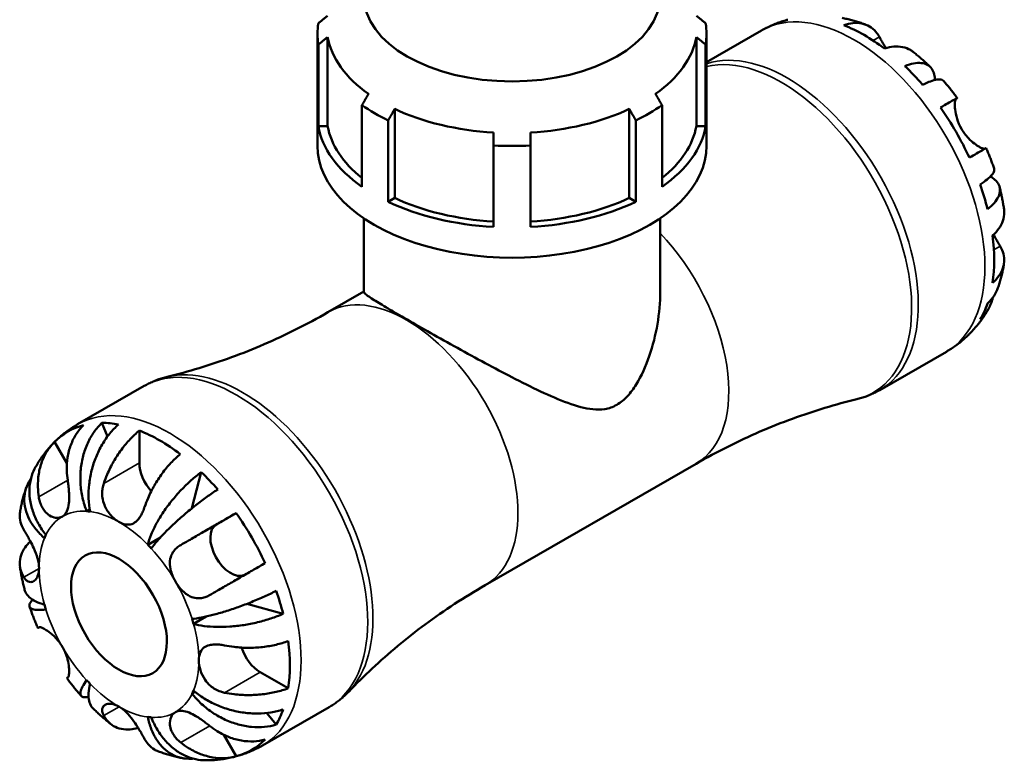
# Model space of a CAD drawing. Header units: millimetres. Extents: x 0 to 896, y 0 to 747.
# Tile 8 of 10: x 599 to 708, y 427 to 509. Entities that reach past the tile are written whole.
import ezdxf

# ---------------------------------------------------------------- set-up
doc = ezdxf.new("R2010")
doc.units = ezdxf.units.MM
doc.layers.add('Visible (ISO)', color=7, linetype='Continuous', lineweight=50)
doc.layers.add('Visible Narrow (ISO)', color=7, linetype='Continuous', lineweight=35)

msp = doc.modelspace()

# ---------------------------------------------------------------- linework, layer by layer
at = {"layer": 'Visible (ISO)'}
for p, q in [((675.22, 504.492), (681.295, 507.99)), ((632.17, 495.256), (632.17, 507.621)), ((633.298, 507.279), (633.298, 497.427)), ((674.092, 497.427), (674.092, 507.279)), ((675.22, 495.256), (675.22, 507.621)), ((632.268, 497.427), (632.268, 506.441)), ((675.122, 497.427), (675.122, 506.441)), ((637.094, 490.717), (637.094, 499.731)), ((640.721, 499.319), (640.721, 489.467)), ((666.668, 489.467), (666.668, 499.319)), ((670.296, 490.717), (670.296, 499.731)), ((639.993, 489.048), (639.993, 498.061)), ((667.397, 489.048), (667.397, 498.061)), ((633.298, 497.427), (632.268, 497.427)), ((675.122, 497.427), (674.092, 497.427)), ((651.645, 486.269), (651.645, 495.282)), ((655.745, 486.269), (655.745, 495.282)), ((640.721, 489.467), (639.993, 489.048)), ((667.397, 489.048), (666.668, 489.467)), ((637.295, 487.227), (637.295, 479.073)), ((670.095, 487.227), (670.095, 479.073)), ((633.332, 476.822), (637.295, 479.104)), ((694.386, 468.217), (701.755, 472.46)), ((605.634, 464.42), (613.003, 468.664)), ((608.93, 463.059), (608.331, 464.58)), ((612.471, 460.142), (612.471, 463.727)), ((604.456, 460.105), (603.091, 462.469)), ((650.723, 446.621), (674.058, 460.059)), ((618.285, 455.129), (619.312, 459.129)), ((606.63, 454.803), (606.978, 455.003)), ((620.983, 453.33), (623.176, 454.603)), ((613.393, 451.096), (614.788, 451.899)), ((628.366, 443.447), (624.367, 444.554)), ((618.453, 442.333), (619.873, 443.15)), ((628.936, 435.209), (625.835, 436.995)), ((618.29, 434.607), (618.639, 434.808)), ((626.095, 428.89), (633.464, 433.134)), ((627.611, 431.186), (626.587, 432.473)), ((623.176, 427.681), (621.798, 430.067))]:
    msp.add_line(p, q, dxfattribs=at)
for centre, major_axis, ratio, start_param, end_param in [((653.695, 511.811), (16.4, 0), 0.5758617, 3.1415927, 6.2831853), ((653.695, 507.621), (-21.525, 0), 0.5758617, 6.1878026, 6.378568), ((653.695, 507.621), (21.525, 0), 0.5758617, 6.1878026, 6.378568), ((692.656, 490.877), (-10.15, 17.625), 0.5780931, 6.1271244, 6.13806), ((692.656, 490.877), (-10.15, 17.625), 0.5780931, 5.3417263, 5.6577154), ((653.695, 508.459), (-20.5, 0), 0.5758617, 0.1001674, 0.6852307), ((653.695, 508.459), (20.5, 0), 0.5758617, 5.5979546, 6.1830179), ((692.656, 490.877), (-10.15, 17.625), 0.5780931, 5.0334599, 5.1805837), ((653.695, 507.621), (21.525, 0), 0.5758617, 3.8316082, 4.0223735), ((653.695, 508.459), (-20.5, 0), 0.5758617, 0.8855656, 1.4706289), ((653.695, 508.459), (-20.5, 0), 0.5758617, 1.6709637, 2.2560271), ((653.695, 507.621), (21.525, 0), 0.5758617, 5.4024045, 5.5931698), ((692.656, 490.877), (-10.15, 17.625), 0.5780931, 4.5563281, 4.8723173), ((653.695, 498.608), (-21.525, 0), 0.5758617, 0.0953827, 0.6900155), ((653.695, 498.608), (-20.5, 0), 0.5758617, 0.1001674, 0.6269887), ((653.695, 498.608), (20.5, 0), 0.5758617, 5.6561966, 6.1830179), ((653.695, 498.608), (21.525, 0), 0.5758617, 5.5931698, 6.1878026), ((653.695, 495.256), (-21.525, 0), 0.5758617, 0, 3.1415927), ((653.695, 507.621), (21.525, 0), 0.5758617, 4.6170063, 4.8077716), ((692.656, 490.877), (-10.15, 17.625), 0.5780931, 4.2480617, 4.3951855), ((653.695, 498.608), (20.5, 0), 0.5758617, 4.0271582, 4.6122216), ((653.695, 498.608), (20.5, 0), 0.5758617, 4.8125564, 5.3976197), ((653.695, 498.608), (21.525, 0), 0.5758617, 4.0223735, 4.6170063), ((653.695, 498.608), (21.525, 0), 0.5758617, 4.8077716, 5.4024045), ((692.656, 490.877), (-10.15, 17.625), 0.5780931, 3.7709299, 4.0869191), ((692.656, 490.877), (10.15, -17.625), 0.5780931, 0.3210709, 0.4681947), ((692.656, 490.877), (10.15, -17.625), 0.5780931, 0.1451253, 0.1599283), ((614.733, 446.004), (-10.15, 17.625), 0.5780931, 6.1271244, 6.4431136), ((614.733, 446.004), (-10.15, 17.625), 0.5780931, 5.8237577, 5.9610822), ((614.733, 446.004), (10.15, -17.625), 0.5780931, 2.2001336, 2.5161228), ((614.733, 458.839), (-1.597, 2.773), 0.5780931, 0.7873319, 1.9236211), ((614.733, 446.004), (10.15, -17.625), 0.5780931, 1.8967668, 2.0340914), ((610.208, 443.398), (-6.238, 10.832), 0.5780931, 5.8684176, 5.9164222), ((614.733, 446.004), (10.15, -17.625), 0.5780931, 1.4147354, 1.7307246), ((622.583, 450.559), (1.597, -2.773), 0.5780931, 3.1435264, 6.2192539), ((610.208, 443.398), (-6.238, 10.832), 0.5780931, 0.3706305, 0.4186351), ((610.208, 443.398), (6.238, -10.832), 0.5780931, 1.9414268, 1.9894314), ((614.733, 446.004), (10.15, -17.625), 0.5780931, 1.1113687, 1.2486932), ((610.208, 443.398), (-6.238, 10.832), 0.5780931, 1.1560286, 1.2040333), ((610.208, 443.398), (6.238, -10.832), 0.5780931, 1.1560286, 1.2040333), ((614.733, 446.004), (10.15, -17.625), 0.5780931, 0.6293373, 0.9453265), ((625.835, 439.611), (-1.597, 2.773), 0.5780931, 1.2145891, 2.3581282), ((610.208, 443.398), (-6.238, 10.832), 0.5780931, 1.9414268, 1.9894314), ((610.208, 443.398), (6.238, -10.832), 0.5780931, 0.3706305, 0.4186351), ((614.733, 446.004), (10.15, -17.625), 0.5780931, 0.3259705, 0.4632951), ((610.208, 443.398), (6.238, -10.832), 0.5780931, 5.8684176, 5.9164222), ((614.733, 446.004), (10.15, -17.625), 0.5780931, 6.1271244, 6.4431136)]:
    msp.add_ellipse(centre, major_axis=major_axis, ratio=ratio, start_param=start_param, end_param=end_param, dxfattribs=at)
msp.add_ellipse((610.208, 443.398), major_axis=(3.743, -6.499), ratio=0.5780931, dxfattribs=at)
for points, weights in [([(633.298, 509.64), (632.795, 509.231), (632.268, 508.802)], [1.53436807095, 1.50109242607, 1.46765641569]), ([(675.122, 508.802), (674.595, 509.231), (674.092, 509.64)], [1.46765641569, 1.50109242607, 1.53436807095]), ([(632.268, 506.441), (632.795, 506.87), (633.298, 507.279)], [1.46765641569, 1.50109242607, 1.53436807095]), ([(674.092, 507.279), (674.595, 506.87), (675.122, 506.441)], [1.53436807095, 1.50109242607, 1.46765641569]), ([(637.822, 500.988), (637.467, 500.375), (637.094, 499.731)], [1.53436807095, 1.50109242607, 1.46765641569]), ([(670.296, 499.731), (669.923, 500.375), (669.567, 500.988)], [1.46765641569, 1.50109242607, 1.53436807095]), ([(639.993, 498.061), (640.366, 498.705), (640.721, 499.319)], [1.46765641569, 1.50109242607, 1.53436807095]), ([(666.668, 499.319), (667.024, 498.705), (667.397, 498.061)], [1.53436807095, 1.50109242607, 1.46765641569]), ([(651.645, 496.713), (651.645, 496.015), (651.645, 495.282)], [1.53436807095, 1.50109242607, 1.46765641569]), ([(655.745, 495.282), (655.745, 496.015), (655.745, 496.713)], [1.46765641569, 1.50109242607, 1.53436807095])]:
    msp.add_rational_spline(points, weights, degree=2, dxfattribs=at)
for points, knots in [([(681.295, 507.99), (681.472, 508.092), (681.651, 508.189), (682.013, 508.374), (682.197, 508.462), (682.567, 508.629), (682.755, 508.707), (683.131, 508.855), (683.321, 508.924), (683.703, 509.051), (683.895, 509.111), (684.087, 509.165)], [5.49972085, 5.49972085, 5.49972085, 5.49972085, 5.52874591, 5.52874591, 5.55777097, 5.55777097, 5.58679603, 5.58679603, 5.61582108, 5.61582108, 5.64484614, 5.64484614, 5.64484614, 5.64484614]), ([(690.208, 509.392), (690.391, 509.357), (690.572, 509.32), (690.93, 509.238), (691.108, 509.194), (691.46, 509.101), (691.634, 509.051), (691.98, 508.947), (692.151, 508.892), (692.49, 508.777), (692.658, 508.717), (692.824, 508.654)], [5.96040276, 5.96040276, 5.96040276, 5.96040276, 5.99059331, 5.99059331, 6.02078385, 6.02078385, 6.0509744, 6.0509744, 6.08116494, 6.08116494, 6.11135549, 6.11135549, 6.11135549, 6.11135549]), ([(690.394, 508.6), (690.753, 508.721), (691.104, 508.794), (691.737, 508.854), (692.075, 508.842), (692.707, 508.714), (693, 508.598), (693.495, 508.306), (693.742, 508.103), (694.101, 507.682), (694.231, 507.49), (694.341, 507.288)], [0.1517835, 0.1517835, 0.1517835, 0.1517835, 0.29453183, 0.29453183, 0.44272575, 0.44272575, 0.59091966, 0.59091966, 0.74090906, 0.74090906, 0.84386421, 0.84386421, 0.84386421, 0.84386421]), ([(694.341, 507.288), (694.353, 507.268), (694.364, 507.246), (694.44, 507.109), (694.51, 506.983), (694.652, 506.735), (694.722, 506.615), (694.881, 506.347), (694.972, 506.197), (695.07, 506.042)], [-0.51941856, -0.51941856, -0.51941856, -0.51941856, -0.50814121, -0.50814121, -0.44746114, -0.44746114, -0.39689748, -0.39689748, -0.3384411, -0.3384411, -0.3384411, -0.3384411]), ([(698.073, 505.64), (697.974, 505.718), (697.873, 505.787), (697.526, 505.992), (697.233, 506.108), (696.601, 506.236), (696.262, 506.248), (695.629, 506.188), (695.278, 506.115), (694.919, 505.994)], [4.22406751, 4.22406751, 4.22406751, 4.22406751, 4.28512065, 4.28512065, 4.43331457, 4.43331457, 4.58150849, 4.58150849, 4.72425682, 4.72425682, 4.72425682, 4.72425682]), ([(698.073, 505.641), (698.205, 505.537), (698.336, 505.431), (698.595, 505.218), (698.723, 505.11), (698.978, 504.891), (699.104, 504.78), (699.354, 504.556), (699.478, 504.442), (699.723, 504.213), (699.845, 504.097), (699.966, 503.98)], [0.18155546, 0.18155546, 0.18155546, 0.18155546, 0.21125611, 0.21125611, 0.24095677, 0.24095677, 0.27065742, 0.27065742, 0.30035808, 0.30035808, 0.33005873, 0.33005873, 0.33005873, 0.33005873]), ([(697.169, 504.066), (697.513, 504.203), (697.839, 504.298), (698.41, 504.407), (698.704, 504.429), (699.231, 504.38), (699.463, 504.31), (699.833, 504.112), (700.005, 503.966), (700.269, 503.591), (700.362, 503.362), (700.453, 502.95), (700.476, 502.748), (700.477, 502.526)], [0.15177306, 0.15177306, 0.15177306, 0.15177306, 0.29590525, 0.29590525, 0.44401998, 0.44401998, 0.5921347, 0.5921347, 0.74055955, 0.74055955, 0.88898439, 0.88898439, 0.99729934, 0.99729934, 0.99729934, 0.99729934]), ([(701.423, 502.444), (701.369, 502.505), (701.293, 502.547), (701.083, 502.602), (700.914, 502.605), (700.496, 502.539), (700.247, 502.469), (699.745, 502.288), (699.447, 502.163), (699.122, 502.006)], [4.05864567, 4.05864567, 4.05864567, 4.05864567, 4.1676079, 4.1676079, 4.31572263, 4.31572263, 4.46383735, 4.46383735, 4.60796955, 4.60796955, 4.60796955, 4.60796955]), ([(701.423, 502.444), (701.53, 502.322), (701.636, 502.198), (701.847, 501.95), (701.951, 501.824), (702.157, 501.572), (702.259, 501.444), (702.461, 501.188), (702.561, 501.059), (702.758, 500.799), (702.856, 500.668), (702.953, 500.536)], [0.45462878, 0.45462878, 0.45462878, 0.45462878, 0.48331171, 0.48331171, 0.51199465, 0.51199465, 0.54067759, 0.54067759, 0.56936053, 0.56936053, 0.59804347, 0.59804347, 0.59804347, 0.59804347]), ([(701.099, 499.476), (701.406, 499.652), (701.678, 499.808), (702.124, 500.065), (702.336, 500.186), (702.667, 500.376), (702.786, 500.443), (702.928, 500.524), (702.964, 500.543), (702.939, 500.527), (702.906, 500.507), (702.854, 500.477)], [0.1517835, 0.1517835, 0.1517835, 0.1517835, 0.29453183, 0.29453183, 0.44272575, 0.44272575, 0.59091966, 0.59091966, 0.74090906, 0.74090906, 0.84386421, 0.84386421, 0.84386421, 0.84386421]), ([(702.854, 500.477), (702.831, 500.463), (702.81, 500.44), (702.764, 500.359), (702.741, 500.291), (702.706, 500.114), (702.694, 500.007), (702.683, 499.71), (702.69, 499.507), (702.752, 498.964), (702.821, 498.61), (703.055, 497.863), (703.221, 497.476), (703.432, 497.11)], [-0.51605321, -0.51605321, -0.51605321, -0.51605321, -0.46927389, -0.46927389, -0.40272959, -0.40272959, -0.33754407, -0.33754407, -0.24860938, -0.24860938, -0.12674173, -0.12674173, 0, 0, 0, 0]), ([(703.432, 497.11), (703.536, 496.929), (703.651, 496.755), (703.903, 496.412), (704.042, 496.246), (704.405, 495.856), (704.633, 495.652), (705.053, 495.327), (705.242, 495.203), (705.526, 495.047), (705.63, 494.999), (705.808, 494.935), (705.881, 494.918), (705.971, 494.912), (705.999, 494.914), (706.022, 494.921)], [0, 0, 0, 0, 0.0626039, 0.0626039, 0.12946018, 0.12946018, 0.23227607, 0.23227607, 0.32766079, 0.32766079, 0.39439512, 0.39439512, 0.45981717, 0.45981717, 0.49681463, 0.49681463, 0.49681463, 0.49681463]), ([(706.153, 494.993), (706.152, 494.994), (706.117, 494.975), (705.986, 494.901), (705.867, 494.833), (705.536, 494.644), (705.324, 494.522), (704.878, 494.266), (704.606, 494.11), (704.299, 493.933)], [4.15891891, 4.15891891, 4.15891891, 4.15891891, 4.28512034, 4.28512034, 4.43331426, 4.43331426, 4.58150818, 4.58150818, 4.72425651, 4.72425651, 4.72425651, 4.72425651]), ([(706.153, 494.994), (706.218, 494.844), (706.283, 494.694), (706.409, 494.393), (706.471, 494.242), (706.592, 493.939), (706.652, 493.787), (706.767, 493.482), (706.824, 493.329), (706.934, 493.022), (706.988, 492.869), (707.04, 492.715)], [0.97277761, 0.97277761, 0.97277761, 0.97277761, 1.00145925, 1.00145925, 1.0301409, 1.0301409, 1.05882254, 1.05882254, 1.08750419, 1.08750419, 1.11618583, 1.11618583, 1.11618583, 1.11618583]), ([(705.503, 490.954), (705.802, 491.156), (706.06, 491.35), (706.469, 491.693), (706.654, 491.872), (706.922, 492.198), (707.005, 492.345), (707.064, 492.553), (707.066, 492.638), (707.04, 492.714)], [0.15177306, 0.15177306, 0.15177306, 0.15177306, 0.29590525, 0.29590525, 0.44401998, 0.44401998, 0.5921347, 0.5921347, 0.70156575, 0.70156575, 0.70156575, 0.70156575]), ([(706.627, 491.855), (706.825, 491.74), (706.994, 491.617), (707.308, 491.331), (707.46, 491.137), (707.651, 490.723), (707.691, 490.503), (707.676, 490.086), (707.619, 489.851), (707.397, 489.373), (707.23, 489.13), (706.849, 488.693), (706.603, 488.459), (706.312, 488.23)], [3.75911612, 3.75911612, 3.75911612, 3.75911612, 3.8707582, 3.8707582, 4.01918305, 4.01918305, 4.16760789, 4.16760789, 4.31572262, 4.31572262, 4.46383734, 4.46383734, 4.60796954, 4.60796954, 4.60796954, 4.60796954]), ([(707.642, 490.685), (707.683, 490.523), (707.723, 490.359), (707.799, 490.032), (707.835, 489.868), (707.904, 489.54), (707.937, 489.375), (708, 489.045), (708.029, 488.88), (708.085, 488.549), (708.111, 488.383), (708.135, 488.217)], [1.24071186, 1.24071186, 1.24071186, 1.24071186, 1.27040072, 1.27040072, 1.30008959, 1.30008959, 1.32977845, 1.32977845, 1.35946732, 1.35946732, 1.38915618, 1.38915618, 1.38915618, 1.38915618]), ([(706.859, 485.314), (707.144, 485.564), (707.383, 485.83), (707.752, 486.346), (707.912, 486.644), (708.118, 487.253), (708.165, 487.564), (708.162, 487.968), (708.153, 488.091), (708.135, 488.217)], [0.1517835, 0.1517835, 0.1517835, 0.1517835, 0.29453183, 0.29453183, 0.44272575, 0.44272575, 0.59091966, 0.59091966, 0.65300017, 0.65300017, 0.65300017, 0.65300017]), ([(706.977, 485.421), (707.061, 485.261), (707.144, 485.108), (707.319, 484.795), (707.409, 484.64), (707.569, 484.367), (707.64, 484.249), (707.706, 484.141)], [-1.87722442, -1.87722442, -1.87722442, -1.87722442, -1.81973063, -1.81973063, -1.75376732, -1.75376732, -1.69399568, -1.69399568, -1.69399568, -1.69399568]), ([(707.706, 484.141), (707.825, 483.945), (707.926, 483.737), (708.109, 483.218), (708.161, 482.904), (708.165, 482.332), (708.118, 482.021), (707.912, 481.412), (707.752, 481.114), (707.383, 480.598), (707.144, 480.332), (706.859, 480.082)], [4.03217579, 4.03217579, 4.03217579, 4.03217579, 4.13513094, 4.13513094, 4.28512034, 4.28512034, 4.43331426, 4.43331426, 4.58150818, 4.58150818, 4.72425651, 4.72425651, 4.72425651, 4.72425651]), ([(708.128, 482.164), (708.099, 481.989), (708.067, 481.813), (707.998, 481.463), (707.96, 481.287), (707.879, 480.936), (707.835, 480.76), (707.741, 480.409), (707.69, 480.234), (707.583, 479.883), (707.526, 479.707), (707.465, 479.532)], [1.74274803, 1.74274803, 1.74274803, 1.74274803, 1.77292486, 1.77292486, 1.80310169, 1.80310169, 1.83327852, 1.83327852, 1.86345535, 1.86345535, 1.89363218, 1.89363218, 1.89363218, 1.89363218]), ([(706.312, 477.796), (706.603, 478.068), (706.849, 478.367), (707.206, 478.92), (707.355, 479.219), (707.465, 479.532)], [0.15177306, 0.15177306, 0.15177306, 0.15177306, 0.29590525, 0.29590525, 0.42587686, 0.42587686, 0.42587686, 0.42587686]), ([(637.295, 479.073), (637.295, 479.016), (637.378, 478.922), (637.752, 478.63), (638.044, 478.432), (638.848, 477.922), (639.363, 477.61), (640.593, 476.88), (641.31, 476.462), (642.887, 475.554), (643.767, 475.052), (645.645, 473.992), (646.642, 473.434), (648.675, 472.309), (649.713, 471.741), (651.751, 470.644), (652.751, 470.115), (654.753, 469.083), (655.817, 468.551), (657.894, 467.578), (658.907, 467.137), (660.845, 466.433), (661.763, 466.169), (663.099, 466.035), (663.537, 466.036), (664.412, 466.179), (664.849, 466.321), (665.734, 466.831), (666.121, 467.163), (666.825, 467.93), (667.141, 468.363), (668.013, 469.767), (668.491, 470.836), (669.28, 473.11), (669.583, 474.31), (669.991, 476.714), (670.095, 477.918), (670.095, 479.073)], [1.5009034, 1.5009034, 1.5009034, 1.5009034, 1.8355248, 1.8355248, 2.1701463, 2.1701463, 2.5047677, 2.5047677, 2.8393892, 2.8393892, 3.1740107, 3.1740107, 3.5086321, 3.5086321, 3.8432536, 3.8432536, 4.177875, 4.177875, 4.5531009, 4.5531009, 4.9283267, 4.9283267, 5.3035526, 5.3035526, 5.4911655, 5.4911655, 5.6787784, 5.6787784, 5.8663913, 5.8663913, 6.0540042, 6.0540042, 6.4292301, 6.4292301, 6.8044559, 6.8044559, 7.1796818, 7.1796818, 7.1796818, 7.1796818]), ([(706.898, 478.456), (706.866, 478.326), (706.83, 478.197), (706.654, 477.659), (706.469, 477.271), (706.06, 476.619), (705.802, 476.293), (705.503, 476.004)], [4.27003476, 4.27003476, 4.27003476, 4.27003476, 4.31572262, 4.31572262, 4.46383734, 4.46383734, 4.60796954, 4.60796954, 4.60796954, 4.60796954]), ([(633.332, 476.822), (632.182, 476.159), (631.012, 475.53), (628.649, 474.345), (627.456, 473.79), (625.06, 472.756), (623.858, 472.278), (621.459, 471.402), (620.263, 471.003), (617.892, 470.285), (616.716, 469.965), (615.558, 469.683)], [5.49972085, 5.49972085, 5.49972085, 5.49972085, 5.53310701, 5.53310701, 5.56649318, 5.56649318, 5.59987934, 5.59987934, 5.6332655, 5.6332655, 5.66665166, 5.66665166, 5.66665166, 5.66665166]), ([(706.355, 477.096), (706.25, 476.914), (706.14, 476.732), (705.909, 476.373), (705.788, 476.195), (705.537, 475.843), (705.406, 475.67), (705.134, 475.327), (704.993, 475.158), (704.701, 474.827), (704.549, 474.664), (704.393, 474.505)], [2.03526257, 2.03526257, 2.03526257, 2.03526257, 2.0677971, 2.0677971, 2.10033163, 2.10033163, 2.13286616, 2.13286616, 2.16540069, 2.16540069, 2.19793522, 2.19793522, 2.19793522, 2.19793522]), ([(704.173, 474.286), (704.029, 474.146), (703.882, 474.01), (703.58, 473.744), (703.425, 473.615), (703.108, 473.363), (702.946, 473.24), (702.616, 473.003), (702.448, 472.889), (702.106, 472.668), (701.932, 472.562), (701.755, 472.46)], [2.21300291, 2.21300291, 2.21300291, 2.21300291, 2.24202797, 2.24202797, 2.27105302, 2.27105302, 2.30007808, 2.30007808, 2.32910314, 2.32910314, 2.3581282, 2.3581282, 2.3581282, 2.3581282]), ([(613.003, 468.664), (613.163, 468.756), (613.326, 468.843), (613.655, 469.008), (613.823, 469.086), (614.161, 469.232), (614.332, 469.3), (614.678, 469.427), (614.852, 469.485), (615.203, 469.591), (615.38, 469.639), (615.558, 469.683)], [5.49972085, 5.49972085, 5.49972085, 5.49972085, 5.53310701, 5.53310701, 5.56649318, 5.56649318, 5.59987934, 5.59987934, 5.6332655, 5.6332655, 5.66665166, 5.66665166, 5.66665166, 5.66665166]), ([(694.386, 468.217), (694.226, 468.125), (694.064, 468.037), (693.734, 467.872), (693.567, 467.794), (693.229, 467.648), (693.058, 467.58), (692.712, 467.454), (692.538, 467.396), (692.186, 467.289), (692.009, 467.241), (691.831, 467.197)], [2.3581282, 2.3581282, 2.3581282, 2.3581282, 2.39151436, 2.39151436, 2.42490052, 2.42490052, 2.45828669, 2.45828669, 2.49167285, 2.49167285, 2.52505901, 2.52505901, 2.52505901, 2.52505901]), ([(674.058, 460.059), (675.208, 460.721), (676.377, 461.35), (678.74, 462.535), (679.934, 463.091), (682.329, 464.124), (683.532, 464.602), (685.93, 465.479), (687.126, 465.877), (689.498, 466.596), (690.673, 466.915), (691.831, 467.197)], [2.3581282, 2.3581282, 2.3581282, 2.3581282, 2.39151436, 2.39151436, 2.42490052, 2.42490052, 2.45828669, 2.45828669, 2.49167285, 2.49167285, 2.52505901, 2.52505901, 2.52505901, 2.52505901]), ([(603.217, 462.595), (603.36, 462.734), (603.508, 462.87), (603.81, 463.136), (603.965, 463.266), (604.281, 463.518), (604.443, 463.64), (604.773, 463.877), (604.942, 463.992), (605.284, 464.212), (605.458, 464.318), (605.634, 464.42)], [5.35459556, 5.35459556, 5.35459556, 5.35459556, 5.38362062, 5.38362062, 5.41264568, 5.41264568, 5.44167074, 5.44167074, 5.47069579, 5.47069579, 5.49972085, 5.49972085, 5.49972085, 5.49972085]), ([(606.291, 464.326), (605.981, 464.025), (605.706, 463.683), (605.258, 462.989), (605.045, 462.572), (604.715, 461.681), (604.598, 461.207), (604.459, 460.309), (604.425, 459.803), (604.452, 458.943), (604.485, 458.593), (604.536, 458.256)], [0.15181312, 0.15181312, 0.15181312, 0.15181312, 0.29606056, 0.29606056, 0.44503351, 0.44503351, 0.59400646, 0.59400646, 0.74323773, 0.74323773, 0.84387145, 0.84387145, 0.84387145, 0.84387145]), ([(606.63, 454.803), (606.452, 455.256), (606.291, 455.77), (606.059, 456.825), (605.986, 457.365), (605.925, 458.355), (605.931, 458.896), (606.032, 459.958), (606.128, 460.479), (606.37, 461.401), (606.54, 461.886), (606.957, 462.796), (607.206, 463.221), (607.708, 463.927), (608.006, 464.275), (608.331, 464.58)], [3.5756593, 3.5756593, 3.5756593, 3.5756593, 3.7248146, 3.7248146, 3.8739699, 3.8739699, 4.0224453, 4.0224453, 4.1709208, 4.1709208, 4.3190383, 4.3190383, 4.4671558, 4.4671558, 4.6112434, 4.6112434, 4.6112434, 4.6112434]), ([(610.154, 464.403), (609.809, 464.099), (609.482, 463.753), (608.912, 463.052), (608.617, 462.632), (608.09, 461.731), (607.858, 461.251), (607.488, 460.341), (607.317, 459.828), (607.053, 458.782), (606.961, 458.251), (606.856, 457.278), (606.833, 456.748), (606.873, 455.713), (606.934, 455.208), (607.022, 454.765)], [0.1517793, 0.1517793, 0.1517793, 0.1517793, 0.2961661, 0.2961661, 0.4444368, 0.4444368, 0.5927075, 0.5927075, 0.7410306, 0.7410306, 0.8893538, 0.8893538, 1.0383556, 1.0383556, 1.1873575, 1.1873575, 1.1873575, 1.1873575]), ([(608.523, 457.869), (608.633, 458.198), (608.764, 458.54), (609.122, 459.373), (609.369, 459.861), (609.864, 460.723), (610.157, 461.177), (610.789, 462.033), (611.128, 462.434), (611.761, 463.104), (612.111, 463.434), (612.471, 463.727)], [4.03217579, 4.03217579, 4.03217579, 4.03217579, 4.13513094, 4.13513094, 4.28512034, 4.28512034, 4.43331426, 4.43331426, 4.58150818, 4.58150818, 4.72425651, 4.72425651, 4.72425651, 4.72425651]), ([(600.985, 459.698), (601.092, 459.887), (601.205, 460.074), (601.44, 460.446), (601.563, 460.63), (601.821, 460.993), (601.955, 461.173), (602.234, 461.527), (602.379, 461.701), (602.68, 462.043), (602.836, 462.211), (602.997, 462.376)], [5.17175318, 5.17175318, 5.17175318, 5.17175318, 5.20530812, 5.20530812, 5.23886305, 5.23886305, 5.27241799, 5.27241799, 5.30597293, 5.30597293, 5.33952787, 5.33952787, 5.33952787, 5.33952787]), ([(601.336, 456.399), (601.284, 456.743), (601.251, 457.101), (601.226, 457.972), (601.261, 458.48), (601.404, 459.376), (601.522, 459.847), (601.853, 460.732), (602.066, 461.146), (602.512, 461.833), (602.784, 462.171), (603.091, 462.469)], [4.03217579, 4.03217579, 4.03217579, 4.03217579, 4.13513094, 4.13513094, 4.28512034, 4.28512034, 4.43331426, 4.43331426, 4.58150818, 4.58150818, 4.72425651, 4.72425651, 4.72425651, 4.72425651]), ([(616.996, 461.121), (616.633, 460.825), (616.279, 460.491), (615.641, 459.815), (615.301, 459.41), (614.667, 458.549), (614.374, 458.092), (613.881, 457.229), (613.636, 456.743), (613.283, 455.919), (613.156, 455.585), (613.049, 455.263)], [0.15181312, 0.15181312, 0.15181312, 0.15181312, 0.29606056, 0.29606056, 0.44503351, 0.44503351, 0.59400646, 0.59400646, 0.74323773, 0.74323773, 0.84387145, 0.84387145, 0.84387145, 0.84387145]), ([(600.985, 459.698), (600.823, 459.412), (600.68, 459.092), (600.436, 458.344), (600.354, 457.909), (600.286, 457.089), (600.295, 456.628), (600.419, 455.697), (600.534, 455.226), (600.824, 454.37), (601.027, 453.905), (601.526, 453.005), (601.822, 452.569), (602.125, 452.188)], [0.32306096, 0.32306096, 0.32306096, 0.32306096, 0.44397846, 0.44397846, 0.59209598, 0.59209598, 0.74057146, 0.74057146, 0.88904694, 0.88904694, 1.03820222, 1.03820222, 1.18735749, 1.18735749, 1.18735749, 1.18735749]), ([(613.393, 451.096), (613.481, 451.439), (613.612, 451.833), (613.949, 452.652), (614.156, 453.077), (614.586, 453.864), (614.849, 454.298), (615.432, 455.161), (615.751, 455.59), (616.369, 456.357), (616.724, 456.765), (617.463, 457.542), (617.846, 457.911), (618.549, 458.535), (618.931, 458.848), (619.312, 459.129)], [3.5756593, 3.5756593, 3.5756593, 3.5756593, 3.7248146, 3.7248146, 3.8739699, 3.8739699, 4.0224453, 4.0224453, 4.1709208, 4.1709208, 4.3190383, 4.3190383, 4.4671558, 4.4671558, 4.6112434, 4.6112434, 4.6112434, 4.6112434]), ([(601.963, 451.829), (601.623, 452.126), (601.285, 452.471), (600.706, 453.194), (600.464, 453.572), (600.105, 454.275), (599.953, 454.666), (599.762, 455.448), (599.722, 455.839), (599.737, 456.542), (599.793, 456.919), (600.016, 457.642), (600.182, 457.988), (600.408, 458.337), (600.442, 458.388), (600.478, 458.438)], [3.57565931, 3.57565931, 3.57565931, 3.57565931, 3.72481458, 3.72481458, 3.87396985, 3.87396985, 4.02244534, 4.02244534, 4.17092082, 4.17092082, 4.31903833, 4.31903833, 4.46715585, 4.46715585, 4.49202631, 4.49202631, 4.49202631, 4.49202631]), ([(604.536, 458.256), (604.558, 458.106), (604.579, 457.954), (604.626, 457.581), (604.649, 457.36), (604.684, 456.923), (604.696, 456.708), (604.706, 456.213), (604.699, 455.942), (604.638, 455.343), (604.568, 455.042), (604.335, 454.539), (604.169, 454.345), (603.958, 454.223)], [-0.51605321, -0.51605321, -0.51605321, -0.51605321, -0.46927389, -0.46927389, -0.40272959, -0.40272959, -0.33754407, -0.33754407, -0.24860938, -0.24860938, -0.12674173, -0.12674173, 0, 0, 0, 0]), ([(610.208, 453.617), (610.044, 453.711), (609.88, 453.826), (609.546, 454.105), (609.378, 454.272), (608.968, 454.762), (608.751, 455.11), (608.494, 455.75), (608.42, 456.017), (608.354, 456.469), (608.342, 456.648), (608.347, 456.993), (608.361, 457.158), (608.418, 457.508), (608.463, 457.691), (608.523, 457.869)], [0, 0, 0, 0, 0.06960453, 0.06960453, 0.14559569, 0.14559569, 0.26884906, 0.26884906, 0.35168426, 0.35168426, 0.40551291, 0.40551291, 0.45571277, 0.45571277, 0.51333093, 0.51333093, 0.51333093, 0.51333093]), ([(599.262, 454.717), (599.292, 454.898), (599.325, 455.079), (599.397, 455.441), (599.436, 455.623), (599.521, 455.986), (599.567, 456.167), (599.666, 456.53), (599.719, 456.712), (599.832, 457.075), (599.892, 457.256), (599.956, 457.437)], [4.88434068, 4.88434068, 4.88434068, 4.88434068, 4.91553718, 4.91553718, 4.94673368, 4.94673368, 4.97793019, 4.97793019, 5.00912669, 5.00912669, 5.04032319, 5.04032319, 5.04032319, 5.04032319]), ([(621.135, 457.206), (620.734, 456.944), (620.322, 456.661), (619.551, 456.108), (619.121, 455.787), (618.273, 455.124), (617.854, 454.781), (617.109, 454.149), (616.714, 453.8), (615.97, 453.11), (615.62, 452.769), (615.024, 452.159), (614.723, 451.834), (614.193, 451.219), (613.964, 450.93), (613.785, 450.682)], [0.1517793, 0.1517793, 0.1517793, 0.1517793, 0.2961661, 0.2961661, 0.4444368, 0.4444368, 0.5927075, 0.5927075, 0.7410306, 0.7410306, 0.8893538, 0.8893538, 1.0383556, 1.0383556, 1.1873575, 1.1873575, 1.1873575, 1.1873575]), ([(603.958, 454.223), (603.853, 454.162), (603.739, 454.12), (603.486, 454.07), (603.347, 454.065), (602.984, 454.112), (602.757, 454.192), (602.337, 454.451), (602.147, 454.62), (601.864, 454.974), (601.76, 455.137), (601.582, 455.489), (601.509, 455.676), (601.401, 456.043), (601.363, 456.219), (601.336, 456.399)], [0, 0, 0, 0, 0.0626039, 0.0626039, 0.12946018, 0.12946018, 0.23227607, 0.23227607, 0.32766079, 0.32766079, 0.39439512, 0.39439512, 0.45981717, 0.45981717, 0.51643089, 0.51643089, 0.51643089, 0.51643089]), ([(599.263, 454.717), (599.237, 454.562), (599.226, 454.41), (599.229, 453.976), (599.28, 453.662), (599.464, 453.143), (599.565, 452.935), (599.684, 452.74)], [0.51517699, 0.51517699, 0.51517699, 0.51517699, 0.59091966, 0.59091966, 0.74090906, 0.74090906, 0.84386421, 0.84386421, 0.84386421, 0.84386421]), ([(613.049, 455.263), (613.037, 455.229), (613.026, 455.195), (612.95, 454.982), (612.879, 454.809), (612.737, 454.51), (612.668, 454.381), (612.509, 454.121), (612.417, 453.995), (612.162, 453.7), (611.992, 453.559), (611.581, 453.345), (611.339, 453.298), (610.801, 453.342), (610.507, 453.445), (610.208, 453.617)], [-0.51941856, -0.51941856, -0.51941856, -0.51941856, -0.50814121, -0.50814121, -0.44746114, -0.44746114, -0.39689748, -0.39689748, -0.33842903, -0.33842903, -0.24344262, -0.24344262, -0.12683785, -0.12683785, 0, 0, 0, 0]), ([(617.036, 451.057), (617.308, 451.215), (617.602, 451.385), (618.344, 451.814), (618.802, 452.079), (619.65, 452.568), (620.117, 452.838), (621.05, 453.377), (621.515, 453.645), (622.335, 454.118), (622.764, 454.366), (623.176, 454.603)], [4.03217579, 4.03217579, 4.03217579, 4.03217579, 4.13513094, 4.13513094, 4.28512034, 4.28512034, 4.43331426, 4.43331426, 4.58150818, 4.58150818, 4.72425651, 4.72425651, 4.72425651, 4.72425651]), ([(599.684, 452.74), (599.734, 452.658), (599.787, 452.569), (599.927, 452.333), (600.018, 452.178), (600.204, 451.847), (600.3, 451.674), (600.527, 451.244), (600.657, 450.984), (600.947, 450.346), (601.094, 449.968), (601.309, 449.208), (601.369, 448.833), (601.369, 448.488)], [-0.5159245, -0.5159245, -0.5159245, -0.5159245, -0.47074715, -0.47074715, -0.40311077, -0.40311077, -0.33740557, -0.33740557, -0.24866964, -0.24866964, -0.12673966, -0.12673966, 0, 0, 0, 0]), ([(599.684, 447.507), (599.565, 447.703), (599.464, 447.911), (599.28, 448.43), (599.229, 448.744), (599.225, 449.316), (599.271, 449.627), (599.478, 450.236), (599.637, 450.534), (599.981, 451.015), (600.18, 451.242), (600.413, 451.459)], [4.03217579, 4.03217579, 4.03217579, 4.03217579, 4.13513094, 4.13513094, 4.28512034, 4.28512034, 4.43331426, 4.43331426, 4.58150818, 4.58150818, 4.70410332, 4.70410332, 4.70410332, 4.70410332]), ([(616.458, 447.025), (616.353, 447.205), (616.259, 447.392), (616.09, 447.783), (616.018, 447.987), (615.877, 448.506), (615.833, 448.816), (615.848, 449.394), (615.9, 449.658), (616.065, 450.074), (616.154, 450.234), (616.371, 450.528), (616.497, 450.66), (616.76, 450.882), (616.893, 450.975), (617.036, 451.057)], [0, 0, 0, 0, 0.0626039, 0.0626039, 0.12946018, 0.12946018, 0.23227607, 0.23227607, 0.32766079, 0.32766079, 0.39439512, 0.39439512, 0.45981717, 0.45981717, 0.51643089, 0.51643089, 0.51643089, 0.51643089]), ([(626.376, 449.06), (625.964, 448.823), (625.535, 448.575), (624.715, 448.103), (624.25, 447.834), (623.317, 447.296), (622.85, 447.026), (622.002, 446.536), (621.544, 446.271), (620.802, 445.842), (620.508, 445.672), (620.236, 445.515)], [0.1517835, 0.1517835, 0.1517835, 0.1517835, 0.29453183, 0.29453183, 0.44272575, 0.44272575, 0.59091966, 0.59091966, 0.74090906, 0.74090906, 0.84386421, 0.84386421, 0.84386421, 0.84386421]), ([(599.772, 446.1), (599.728, 446.269), (599.687, 446.439), (599.607, 446.778), (599.568, 446.948), (599.496, 447.289), (599.461, 447.46), (599.396, 447.803), (599.365, 447.974), (599.307, 448.318), (599.28, 448.491), (599.255, 448.663)], [4.37654922, 4.37654922, 4.37654922, 4.37654922, 4.40738914, 4.40738914, 4.43822907, 4.43822907, 4.46906899, 4.46906899, 4.49990891, 4.49990891, 4.53074884, 4.53074884, 4.53074884, 4.53074884]), ([(601.369, 448.488), (601.369, 448.157), (601.314, 447.86), (601.127, 447.409), (601.01, 447.243), (600.746, 447.023), (600.603, 446.966), (600.36, 446.959), (600.26, 446.981), (600.071, 447.073), (599.981, 447.14), (599.821, 447.305), (599.75, 447.399), (599.684, 447.507)], [-2.21111993, -2.21111993, -2.21111993, -2.21111993, -2.0898399, -2.0898399, -1.98614814, -1.98614814, -1.88775858, -1.88775858, -1.81973063, -1.81973063, -1.75376732, -1.75376732, -1.69399568, -1.69399568, -1.69399568, -1.69399568]), ([(620.236, 445.515), (620.118, 445.446), (619.996, 445.387), (619.696, 445.267), (619.516, 445.217), (619.155, 445.164), (618.976, 445.16), (618.553, 445.206), (618.314, 445.275), (617.765, 445.534), (617.47, 445.757), (616.919, 446.32), (616.669, 446.659), (616.458, 447.025)], [-0.51605321, -0.51605321, -0.51605321, -0.51605321, -0.46927389, -0.46927389, -0.40272959, -0.40272959, -0.33754407, -0.33754407, -0.24860938, -0.24860938, -0.12674173, -0.12674173, 0, 0, 0, 0]), ([(599.772, 446.1), (599.793, 446.019), (599.821, 445.939), (599.953, 445.653), (600.105, 445.46), (600.464, 445.131), (600.706, 444.967), (601.285, 444.679), (601.623, 444.557), (601.963, 444.462)], [0.68421937, 0.68421937, 0.68421937, 0.68421937, 0.74057146, 0.74057146, 0.88904694, 0.88904694, 1.03820222, 1.03820222, 1.18735749, 1.18735749, 1.18735749, 1.18735749]), ([(618.29, 442.879), (618.593, 442.911), (618.959, 442.966), (619.756, 443.12), (620.187, 443.219), (621.014, 443.432), (621.485, 443.566), (622.455, 443.867), (622.955, 444.035), (623.875, 444.364), (624.38, 444.556), (625.378, 444.958), (625.87, 445.17), (626.734, 445.56), (627.184, 445.774), (627.611, 445.99)], [3.5756593, 3.5756593, 3.5756593, 3.5756593, 3.7248146, 3.7248146, 3.8739699, 3.8739699, 4.0224453, 4.0224453, 4.1709208, 4.1709208, 4.3190383, 4.3190383, 4.4671558, 4.4671558, 4.6112434, 4.6112434, 4.6112434, 4.6112434]), ([(635.628, 434.832), (636.453, 435.692), (637.319, 436.548), (639.131, 438.239), (640.076, 439.073), (642.038, 440.708), (643.055, 441.508), (645.152, 443.061), (646.231, 443.814), (648.442, 445.263), (649.573, 445.959), (650.723, 446.621)], [2.19119739, 2.19119739, 2.19119739, 2.19119739, 2.22458355, 2.22458355, 2.25796971, 2.25796971, 2.29135587, 2.29135587, 2.32474204, 2.32474204, 2.3581282, 2.3581282, 2.3581282, 2.3581282]), ([(602.125, 443.916), (601.822, 443.884), (601.526, 443.869), (601.027, 443.887), (600.824, 443.919), (600.534, 444.015), (600.419, 444.086), (600.295, 444.273), (600.286, 444.387), (600.354, 444.627), (600.436, 444.774), (600.593, 444.965), (600.618, 444.993), (600.644, 445.022)], [3.57565931, 3.57565931, 3.57565931, 3.57565931, 3.72481458, 3.72481458, 3.87396985, 3.87396985, 4.02244534, 4.02244534, 4.17092082, 4.17092082, 4.31903833, 4.31903833, 4.344472, 4.344472, 4.344472, 4.344472]), ([(601.237, 441.887), (601.169, 442.042), (601.102, 442.198), (600.97, 442.512), (600.906, 442.669), (600.781, 442.984), (600.719, 443.142), (600.6, 443.459), (600.541, 443.619), (600.427, 443.938), (600.372, 444.098), (600.318, 444.258)], [4.11437026, 4.11437026, 4.11437026, 4.11437026, 4.14419949, 4.14419949, 4.17402872, 4.17402872, 4.20385794, 4.20385794, 4.23368717, 4.23368717, 4.2635164, 4.2635164, 4.2635164, 4.2635164]), ([(628.366, 443.447), (627.932, 443.258), (627.469, 443.084), (626.577, 442.788), (626.066, 442.641), (625.024, 442.39), (624.492, 442.287), (623.519, 442.135), (622.988, 442.072), (621.95, 441.999), (621.443, 441.988), (620.547, 442.007), (620.076, 442.04), (619.199, 442.155), (618.793, 442.239), (618.453, 442.333)], [0.1517734, 0.1517734, 0.1517734, 0.1517734, 0.2958609, 0.2958609, 0.4439785, 0.4439785, 0.592096, 0.592096, 0.7405715, 0.7405715, 0.8890469, 0.8890469, 1.0382022, 1.0382022, 1.1873575, 1.1873575, 1.1873575, 1.1873575]), ([(601.368, 441.96), (601.355, 441.952), (601.344, 441.946), (601.261, 441.899), (601.226, 441.88), (601.251, 441.896), (601.284, 441.916), (601.336, 441.946)], [0.56855925, 0.56855925, 0.56855925, 0.56855925, 0.59091966, 0.59091966, 0.74090906, 0.74090906, 0.84386421, 0.84386421, 0.84386421, 0.84386421]), ([(601.336, 441.946), (601.358, 441.959), (601.389, 441.967), (601.481, 441.967), (601.552, 441.954), (601.722, 441.897), (601.82, 441.854), (602.082, 441.716), (602.254, 441.609), (602.693, 441.285), (602.964, 441.049), (603.494, 440.473), (603.747, 440.136), (603.958, 439.771)], [-0.51605321, -0.51605321, -0.51605321, -0.51605321, -0.46927389, -0.46927389, -0.40272959, -0.40272959, -0.33754407, -0.33754407, -0.24860938, -0.24860938, -0.12674173, -0.12674173, 0, 0, 0, 0]), ([(621.887, 439.954), (622.227, 439.885), (622.588, 439.827), (623.489, 439.721), (624.035, 439.691), (625.029, 439.689), (625.569, 439.716), (626.626, 439.835), (627.143, 439.927), (628.04, 440.139), (628.502, 440.277), (628.936, 440.441)], [4.03217579, 4.03217579, 4.03217579, 4.03217579, 4.13513094, 4.13513094, 4.28512034, 4.28512034, 4.43331426, 4.43331426, 4.58150818, 4.58150818, 4.72425651, 4.72425651, 4.72425651, 4.72425651]), ([(603.958, 439.771), (604.062, 439.59), (604.156, 439.404), (604.326, 439.013), (604.401, 438.81), (604.557, 438.3), (604.62, 438.001), (604.693, 437.473), (604.705, 437.247), (604.699, 436.922), (604.689, 436.807), (604.657, 436.62), (604.635, 436.548), (604.588, 436.45), (604.563, 436.42), (604.536, 436.404)], [0, 0, 0, 0, 0.0626039, 0.0626039, 0.12946018, 0.12946018, 0.23227607, 0.23227607, 0.32766079, 0.32766079, 0.39439512, 0.39439512, 0.45981717, 0.45981717, 0.51643089, 0.51643089, 0.51643089, 0.51643089]), ([(619.047, 438.308), (619.047, 438.638), (619.1, 438.934), (619.303, 439.395), (619.438, 439.571), (619.784, 439.837), (619.988, 439.93), (620.39, 440.028), (620.568, 440.051), (620.942, 440.066), (621.135, 440.059), (621.515, 440.02), (621.7, 439.991), (621.887, 439.954)], [-2.21111993, -2.21111993, -2.21111993, -2.21111993, -2.0898399, -2.0898399, -1.98614814, -1.98614814, -1.88775858, -1.88775858, -1.81973063, -1.81973063, -1.75376732, -1.75376732, -1.69399568, -1.69399568, -1.69399568, -1.69399568]), ([(621.887, 434.721), (621.745, 434.75), (621.604, 434.788), (621.256, 434.905), (621.054, 434.996), (620.674, 435.215), (620.496, 435.341), (620.108, 435.677), (619.911, 435.899), (619.512, 436.474), (619.34, 436.837), (619.105, 437.586), (619.047, 437.962), (619.047, 438.308)], [-0.5159245, -0.5159245, -0.5159245, -0.5159245, -0.47074715, -0.47074715, -0.40311077, -0.40311077, -0.33740557, -0.33740557, -0.24866964, -0.24866964, -0.12673966, -0.12673966, 0, 0, 0, 0]), ([(604.536, 436.404), (604.484, 436.373), (604.451, 436.353), (604.438, 436.345), (604.437, 436.344), (604.437, 436.344)], [4.03217579, 4.03217579, 4.03217579, 4.03217579, 4.13513094, 4.13513094, 4.15917598, 4.15917598, 4.15917598, 4.15917598]), ([(606.031, 434.363), (605.919, 434.49), (605.809, 434.618), (605.589, 434.876), (605.48, 435.006), (605.266, 435.268), (605.159, 435.4), (604.949, 435.667), (604.845, 435.801), (604.639, 436.071), (604.538, 436.207), (604.437, 436.344)], [3.59048522, 3.59048522, 3.59048522, 3.59048522, 3.6203154, 3.6203154, 3.65014558, 3.65014558, 3.67997576, 3.67997576, 3.70980594, 3.70980594, 3.73963612, 3.73963612, 3.73963612, 3.73963612]), ([(606.851, 434.254), (606.816, 434.247), (606.782, 434.241), (606.54, 434.202), (606.37, 434.206), (606.128, 434.27), (606.032, 434.336), (605.931, 434.539), (605.925, 434.676), (605.986, 434.978), (606.059, 435.171), (606.291, 435.615), (606.452, 435.865), (606.63, 436.113)], [0.42044613, 0.42044613, 0.42044613, 0.42044613, 0.44397846, 0.44397846, 0.59209598, 0.59209598, 0.74057146, 0.74057146, 0.88904694, 0.88904694, 1.03820222, 1.03820222, 1.18735749, 1.18735749, 1.18735749, 1.18735749]), ([(607.022, 435.699), (606.934, 435.357), (606.873, 435.003), (606.833, 434.356), (606.856, 434.063), (606.961, 433.585), (607.053, 433.356), (607.236, 433.095), (607.293, 433.029), (607.355, 432.969)], [3.57565931, 3.57565931, 3.57565931, 3.57565931, 3.72466117, 3.72466117, 3.87366303, 3.87366303, 4.02198617, 4.02198617, 4.07946407, 4.07946407, 4.07946407, 4.07946407]), ([(618.453, 434.967), (618.793, 434.669), (619.199, 434.363), (620.076, 433.812), (620.547, 433.566), (621.443, 433.172), (621.95, 432.986), (622.988, 432.692), (623.519, 432.584), (624.492, 432.449), (625.024, 432.41), (626.066, 432.416), (626.577, 432.46), (627.469, 432.603), (627.932, 432.713), (628.366, 432.859)], [3.5756593, 3.5756593, 3.5756593, 3.5756593, 3.7248146, 3.7248146, 3.8739699, 3.8739699, 4.0224453, 4.0224453, 4.1709208, 4.1709208, 4.3190383, 4.3190383, 4.4671558, 4.4671558, 4.6112434, 4.6112434, 4.6112434, 4.6112434]), ([(628.936, 435.209), (628.502, 435.045), (628.04, 434.907), (627.143, 434.694), (626.626, 434.602), (625.569, 434.484), (625.029, 434.457), (624.035, 434.459), (623.489, 434.489), (622.588, 434.595), (622.227, 434.653), (621.887, 434.721)], [0.1517835, 0.1517835, 0.1517835, 0.1517835, 0.29453183, 0.29453183, 0.44272575, 0.44272575, 0.59091966, 0.59091966, 0.74090906, 0.74090906, 0.84386421, 0.84386421, 0.84386421, 0.84386421]), ([(635.628, 434.832), (635.501, 434.7), (635.37, 434.571), (635.102, 434.32), (634.964, 434.199), (634.681, 433.963), (634.536, 433.849), (634.24, 433.63), (634.089, 433.525), (633.781, 433.322), (633.624, 433.226), (633.464, 433.134)], [2.19119739, 2.19119739, 2.19119739, 2.19119739, 2.22458355, 2.22458355, 2.25796971, 2.25796971, 2.29135587, 2.29135587, 2.32474204, 2.32474204, 2.3581282, 2.3581282, 2.3581282, 2.3581282]), ([(627.611, 431.186), (627.184, 431.057), (626.734, 430.974), (625.87, 430.894), (625.378, 430.891), (624.38, 430.985), (623.875, 431.082), (622.955, 431.333), (622.455, 431.511), (621.485, 431.955), (621.014, 432.221), (620.187, 432.769), (619.756, 433.102), (618.959, 433.83), (618.593, 434.226), (618.29, 434.607)], [0.1517734, 0.1517734, 0.1517734, 0.1517734, 0.2958609, 0.2958609, 0.4439785, 0.4439785, 0.592096, 0.592096, 0.7405715, 0.7405715, 0.8890469, 0.8890469, 1.0382022, 1.0382022, 1.1873575, 1.1873575, 1.1873575, 1.1873575]), ([(609.317, 431.24), (609.18, 431.348), (609.044, 431.457), (608.775, 431.679), (608.642, 431.792), (608.378, 432.02), (608.247, 432.135), (607.988, 432.368), (607.859, 432.487), (607.605, 432.726), (607.479, 432.846), (607.354, 432.969)], [3.32314811, 3.32314811, 3.32314811, 3.32314811, 3.35399951, 3.35399951, 3.38485091, 3.38485091, 3.41570231, 3.41570231, 3.44655371, 3.44655371, 3.47740512, 3.47740512, 3.47740512, 3.47740512]), ([(608.523, 432.198), (608.477, 432.283), (608.439, 432.366), (608.367, 432.57), (608.344, 432.687), (608.344, 432.904), (608.364, 433.003), (608.462, 433.21), (608.555, 433.306), (608.853, 433.47), (609.082, 433.509), (609.612, 433.451), (609.909, 433.35), (610.208, 433.178)], [-0.5159245, -0.5159245, -0.5159245, -0.5159245, -0.47074715, -0.47074715, -0.40311077, -0.40311077, -0.33740557, -0.33740557, -0.24866964, -0.24866964, -0.12673966, -0.12673966, 0, 0, 0, 0]), ([(610.208, 433.178), (610.494, 433.014), (610.776, 432.787), (611.276, 432.283), (611.495, 432.021), (611.898, 431.484), (612.08, 431.215), (612.366, 430.768), (612.475, 430.59), (612.674, 430.256), (612.764, 430.1), (612.92, 429.825), (612.988, 429.703), (613.049, 429.592)], [-2.21111993, -2.21111993, -2.21111993, -2.21111993, -2.0898399, -2.0898399, -1.98614814, -1.98614814, -1.88775858, -1.88775858, -1.81973063, -1.81973063, -1.75376732, -1.75376732, -1.69399568, -1.69399568, -1.69399568, -1.69399568]), ([(617.036, 429.205), (616.918, 429.3), (616.806, 429.399), (616.552, 429.653), (616.419, 429.811), (616.193, 430.138), (616.1, 430.306), (615.928, 430.708), (615.869, 430.942), (615.82, 431.477), (615.866, 431.764), (616.078, 432.255), (616.247, 432.45), (616.458, 432.572)], [-0.51605321, -0.51605321, -0.51605321, -0.51605321, -0.46927389, -0.46927389, -0.40272959, -0.40272959, -0.33754407, -0.33754407, -0.24860938, -0.24860938, -0.12674173, -0.12674173, 0, 0, 0, 0]), ([(616.458, 432.572), (616.562, 432.633), (616.676, 432.676), (616.931, 432.726), (617.071, 432.731), (617.45, 432.694), (617.697, 432.625), (618.204, 432.416), (618.458, 432.285), (618.9, 432.022), (619.084, 431.905), (619.446, 431.659), (619.623, 431.532), (619.947, 431.29), (620.093, 431.176), (620.236, 431.062)], [0, 0, 0, 0, 0.0626039, 0.0626039, 0.12946018, 0.12946018, 0.23227607, 0.23227607, 0.32766079, 0.32766079, 0.39439512, 0.39439512, 0.45981717, 0.45981717, 0.51643089, 0.51643089, 0.51643089, 0.51643089]), ([(612.32, 430.838), (612.014, 430.746), (611.717, 430.688), (611.128, 430.632), (610.789, 430.644), (610.157, 430.772), (609.864, 430.888), (609.369, 431.18), (609.122, 431.384), (608.764, 431.804), (608.633, 431.996), (608.523, 432.198)], [0.17177039, 0.17177039, 0.17177039, 0.17177039, 0.29453183, 0.29453183, 0.44272575, 0.44272575, 0.59091966, 0.59091966, 0.74090906, 0.74090906, 0.84386421, 0.84386421, 0.84386421, 0.84386421]), ([(618.406, 427.425), (618.337, 427.418), (618.269, 427.413), (617.846, 427.394), (617.463, 427.423), (616.724, 427.594), (616.369, 427.735), (615.751, 428.076), (615.432, 428.307), (614.849, 428.865), (614.586, 429.193), (614.156, 429.857), (613.949, 430.257), (613.612, 431.121), (613.481, 431.586), (613.393, 432.031)], [0.26817237, 0.26817237, 0.26817237, 0.26817237, 0.29586095, 0.29586095, 0.44397846, 0.44397846, 0.59209598, 0.59209598, 0.74057146, 0.74057146, 0.88904694, 0.88904694, 1.03820222, 1.03820222, 1.18735749, 1.18735749, 1.18735749, 1.18735749]), ([(613.785, 431.993), (613.964, 431.54), (614.193, 431.066), (614.723, 430.183), (615.024, 429.775), (615.62, 429.095), (615.97, 428.759), (616.714, 428.185), (617.109, 427.946), (617.854, 427.592), (618.273, 427.445), (619.054, 427.277), (619.415, 427.24), (619.753, 427.239)], [3.57565931, 3.57565931, 3.57565931, 3.57565931, 3.72466117, 3.72466117, 3.87366303, 3.87366303, 4.02198617, 4.02198617, 4.1703093, 4.1703093, 4.31857999, 4.31857999, 4.44334772, 4.44334772, 4.44334772, 4.44334772]), ([(620.236, 431.062), (620.502, 430.85), (620.789, 430.646), (621.522, 430.191), (621.977, 429.967), (622.824, 429.637), (623.294, 429.502), (624.232, 429.341), (624.699, 429.315), (625.526, 429.355), (625.96, 429.421), (626.376, 429.538)], [4.03216887, 4.03216887, 4.03216887, 4.03216887, 4.13280259, 4.13280259, 4.28203385, 4.28203385, 4.4310068, 4.4310068, 4.57997975, 4.57997975, 4.7242272, 4.7242272, 4.7242272, 4.7242272]), ([(613.049, 429.592), (613.156, 429.395), (613.283, 429.206), (613.636, 428.789), (613.881, 428.585), (614.261, 428.357), (614.408, 428.286), (614.566, 428.226)], [4.03216887, 4.03216887, 4.03216887, 4.03216887, 4.13280259, 4.13280259, 4.28203385, 4.28203385, 4.36277117, 4.36277117, 4.36277117, 4.36277117]), ([(617.274, 427.471), (617.085, 427.506), (616.897, 427.544), (616.526, 427.626), (616.342, 427.671), (615.977, 427.766), (615.797, 427.817), (615.439, 427.924), (615.262, 427.981), (614.911, 428.099), (614.738, 428.161), (614.566, 428.226)], [2.8137156, 2.8137156, 2.8137156, 2.8137156, 2.84492505, 2.84492505, 2.8761345, 2.8761345, 2.90734394, 2.90734394, 2.93855339, 2.93855339, 2.96976284, 2.96976284, 2.96976284, 2.96976284]), ([(623.176, 427.681), (622.764, 427.565), (622.335, 427.499), (621.515, 427.458), (621.05, 427.482), (620.117, 427.639), (619.65, 427.772), (618.802, 428.098), (618.344, 428.322), (617.602, 428.78), (617.308, 428.988), (617.036, 429.205)], [0.1517835, 0.1517835, 0.1517835, 0.1517835, 0.29453183, 0.29453183, 0.44272575, 0.44272575, 0.59091966, 0.59091966, 0.74090906, 0.74090906, 0.84386421, 0.84386421, 0.84386421, 0.84386421]), ([(626.095, 428.89), (625.918, 428.789), (625.739, 428.691), (625.376, 428.506), (625.193, 428.418), (624.822, 428.251), (624.635, 428.173), (624.258, 428.026), (624.068, 427.957), (623.687, 427.829), (623.495, 427.77), (623.303, 427.716)], [2.3581282, 2.3581282, 2.3581282, 2.3581282, 2.38715326, 2.38715326, 2.41617831, 2.41617831, 2.44520337, 2.44520337, 2.47422843, 2.47422843, 2.50325349, 2.50325349, 2.50325349, 2.50325349]), ([(623.081, 427.655), (622.858, 427.597), (622.635, 427.545), (622.188, 427.453), (621.964, 427.414), (621.517, 427.347), (621.295, 427.32), (620.851, 427.278), (620.629, 427.262), (620.189, 427.242), (619.97, 427.238), (619.753, 427.239)], [2.51438238, 2.51438238, 2.51438238, 2.51438238, 2.54794101, 2.54794101, 2.58149963, 2.58149963, 2.61505825, 2.61505825, 2.64861688, 2.64861688, 2.6821755, 2.6821755, 2.6821755, 2.6821755])]:
    msp.add_open_spline(points, degree=3, knots=knots, dxfattribs=at)
msp.add_open_spline([(704.299, 474.411), (704.331, 474.442), (704.362, 474.473), (704.393, 474.505)], degree=3, dxfattribs=at)
at = {"layer": 'Visible Narrow (ISO)'}
for p, q in [((694.341, 507.288), (693.652, 506.891)), ((702.854, 500.477), (701.104, 499.469)), ((707.706, 484.141), (707.005, 483.737)), ((608.523, 457.869), (612.471, 460.142)), ((601.336, 456.399), (604.538, 458.242)), ((617.036, 451.057), (620.983, 453.33)), ((599.684, 447.507), (601.369, 448.477)), ((621.887, 434.721), (625.835, 436.995)), ((608.523, 432.198), (610.217, 433.173)), ((617.036, 429.205), (620.246, 431.054))]:
    msp.add_line(p, q, dxfattribs=at)
for centre, major_axis, start_param, end_param in [((691.525, 490.225), (-10.23, 17.765), 3.1415927, 6.2831853), ((684.156, 485.982), (10.23, -17.765), 0, 3.0223844), ((683.494, 485.6), (-10.176, 17.671), 2.9746618, 6.1109066), ((665.362, 475.159), (8.696, -15.1), 0, 1.9638854), ((642.028, 461.721), (-8.696, 15.1), 3.1415927, 6.2831853), ((623.234, 450.899), (-10.23, 17.765), 3.1415927, 6.2831853), ((623.896, 451.28), (10.176, -17.671), 0.1669308, 2.9746618), ((615.865, 446.655), (-10.23, 17.765), 3.1415927, 6.2831853), ((610.208, 443.398), (-6.238, 10.832), 5.9164222, 6.285119), ((610.208, 443.398), (6.238, -10.832), 2.3581282, 2.726825), ((610.208, 443.398), (-6.238, 10.832), 0.0019337, 0.3706305), ((610.208, 443.398), (6.238, -10.832), 1.9894314, 2.3581282), ((610.208, 443.398), (-6.238, 10.832), 0.4186351, 0.7873319), ((610.208, 443.398), (6.238, -10.832), 1.57273, 1.9414268), ((610.208, 443.398), (-6.238, 10.832), 0.7873319, 1.1560286), ((610.208, 443.398), (6.238, -10.832), 1.2040333, 1.57273), ((610.208, 443.398), (-6.238, 10.832), 1.2040333, 1.57273), ((610.208, 443.398), (6.238, -10.832), 0.7873319, 1.1560286), ((610.208, 443.398), (-6.238, 10.832), 1.57273, 1.9414268), ((610.208, 443.398), (6.238, -10.832), 0.4186351, 0.7873319), ((610.208, 443.398), (-6.238, 10.832), 1.9894314, 2.3581282), ((610.208, 443.398), (6.238, -10.832), 0.0019337, 0.3706305), ((610.208, 443.398), (-6.238, 10.832), 2.3581282, 2.726825), ((610.208, 443.398), (6.238, -10.832), 5.9164222, 6.285119)]:
    msp.add_ellipse(centre, major_axis=major_axis, ratio=0.5780931, start_param=start_param, end_param=end_param, dxfattribs=at)

doc.saveas('drawing.dxf')
